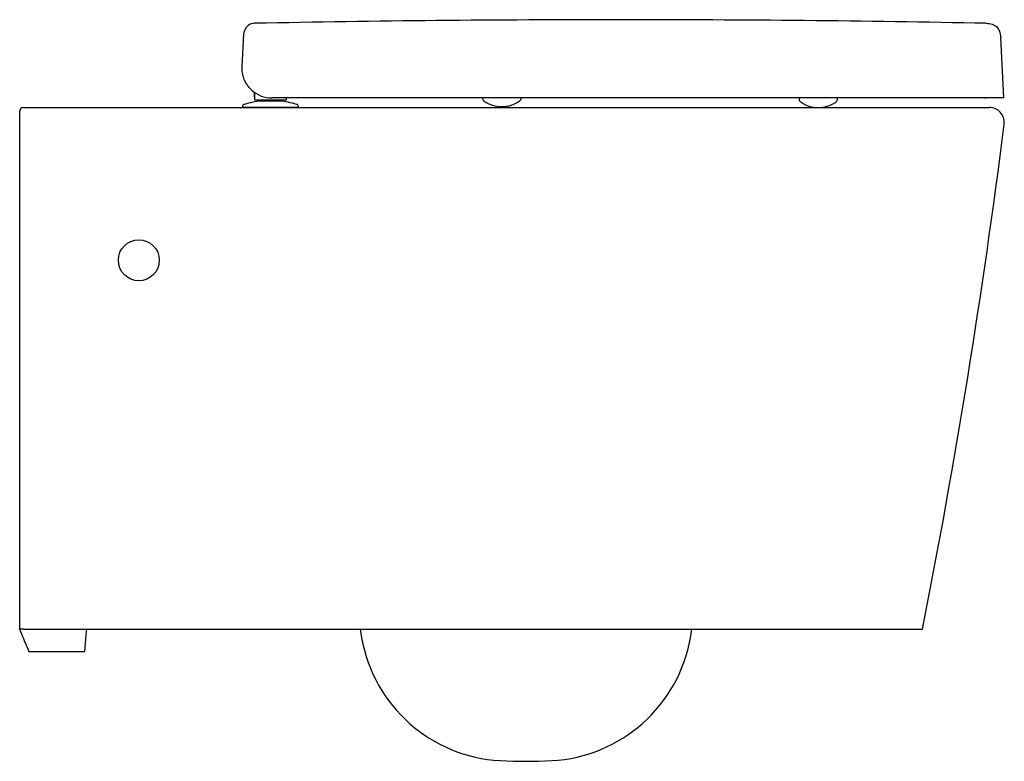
# Model space of a CAD drawing. Header units: millimetres. Extents: x 4844.128 to 4844.657, y 2696.608 to 2697.006.
import ezdxf

# ---------------------------------------------------------------- set-up
doc = ezdxf.new("R2010")
doc.units = ezdxf.units.MM
doc.layers.add('SANINDUSA', color=3, linetype='Continuous')

msp = doc.modelspace()

# ---------------------------------------------------------------- linework, layer by layer
at = {"layer": 'SANINDUSA'}
for p, q in [((4844.254018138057, 2697.004366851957), (4844.254235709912, 2697.004373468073)), ((4844.656571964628, 2696.964279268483), (4844.654867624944, 2696.996800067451)), ((4844.247353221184, 2696.98111664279), (4844.248073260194, 2696.994855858)), ((4844.25377191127, 2696.967448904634), (4844.25377191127, 2696.964644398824)), ((4844.25377191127, 2696.964644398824), (4844.254171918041, 2696.964644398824)), ((4844.254171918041, 2696.963094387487), (4844.254171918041, 2696.967177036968)), ((4844.129869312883, 2696.959143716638), (4844.648800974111, 2696.959143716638)), ((4844.247573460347, 2696.959655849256), (4844.247573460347, 2696.959143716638)), ((4844.277573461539, 2696.959143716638), (4844.247573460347, 2696.959143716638)), ((4844.267471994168, 2696.963094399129), (4844.257691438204, 2696.963094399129)), ((4844.267385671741, 2696.962599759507), (4844.257761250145, 2696.962599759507)), ((4844.267273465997, 2696.962605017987), (4844.257873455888, 2696.962605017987)), ((4844.258673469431, 2696.963094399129), (4844.258673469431, 2696.962605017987)), ((4844.578552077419, 2696.964279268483), (4844.263331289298, 2696.964279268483)), ((4844.266470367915, 2696.962605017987), (4844.266470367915, 2696.963094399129)), ((4844.270971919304, 2696.964279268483), (4844.270971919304, 2696.963094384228)), ((4844.277573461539, 2696.959143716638), (4844.277573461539, 2696.959655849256)), ((4844.54655138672, 2696.964266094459), (4844.546560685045, 2696.963733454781)), ((4844.566271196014, 2696.962060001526), (4844.566450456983, 2696.962187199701)), ((4844.567210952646, 2696.963694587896), (4844.567210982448, 2696.963695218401)), ((4844.567210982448, 2696.963695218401), (4844.567220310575, 2696.964229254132)), ((4844.646870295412, 2696.964229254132), (4844.646342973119, 2696.964229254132)), ((4844.656571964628, 2696.964279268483), (4844.655939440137, 2696.964279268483)), ((4844.129869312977, 2696.679143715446), (4844.612869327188, 2696.679143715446)), ((4844.310728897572, 2696.679143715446), (4844.3115402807, 2696.674542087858)), ((4844.488198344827, 2696.674542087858), (4844.489009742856, 2696.679143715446))]:
    msp.add_line(p, q, dxfattribs=at)
at = {"layer": 'SANINDUSA', "flags": 128}
msp.add_lwpolyline([(4844.162869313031, 2696.66714372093), (4844.162873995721, 2696.667197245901), (4844.162911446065, 2696.667625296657), (4844.162986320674, 2696.668481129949), (4844.163098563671, 2696.669764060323), (4844.163248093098, 2696.67147319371), (4844.163434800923, 2696.673607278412), (4844.163658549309, 2696.676164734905), (4844.163919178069, 2696.679143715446)], dxfattribs=at)
at = {"layer": 'SANINDUSA'}
msp.add_circle((4844.191869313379, 2696.877143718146), 0.01099999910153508, dxfattribs=at)
for centre, radius, start, end in [((4844.254265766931, 2696.998371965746), 0.006000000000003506, 92.36531084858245, 161.6527499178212), ((4844.263331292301, 2696.980279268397), 0.01600000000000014, 228.2423830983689, 270), ((4844.129869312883, 2696.957143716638), 0.00200000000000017, 90, 180), ((4844.248823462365, 2696.959655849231), 0.00125, 105.8935193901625, 180), ((4844.262573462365, 2696.911365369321), 0.05145988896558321, 95.36579378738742, 105.8935193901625), ((4844.257873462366, 2696.961405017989), 0.001199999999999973, 90, 95.36579378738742), ((4844.267273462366, 2696.961405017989), 0.001199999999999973, 84.63420621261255, 90), ((4844.262573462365, 2696.911365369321), 0.05145988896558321, 74.10648060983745, 84.63420621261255), ((4844.276323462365, 2696.959655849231), 0.00125, 0, 74.10648060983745), ((4844.386822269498, 2696.975959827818), 0.01631618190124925, 234.9095677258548, 270.1686811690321), ((4844.55682402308, 2696.975479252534), 0.01633560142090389, 234.8650111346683, 270.162284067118), ((4844.648800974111, 2696.951143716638), 0.007999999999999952, 355.7792630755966, 90), ((4840.688530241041, 2697.453458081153), 4.00000000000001, 348.8382991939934, 352.7712976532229), ((4844.648800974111, 2696.951143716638), 0.007999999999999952, 352.772264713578, 355.7792630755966), ((4844.390324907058, 2696.688433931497), 0.08000000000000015, 189.9999999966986, 266.9604958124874), ((4844.409413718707, 2696.688433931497), 0.08000000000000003, 273.0395041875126, 350.0000000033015), ((4844.399869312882, 2696.86818070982), 0.260000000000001, 266.9604958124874, 273.0395041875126)]:
    msp.add_arc(centre, radius, start, end, dxfattribs=at)
for points, knots in [([(4844.450797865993, 2697.006291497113), (4844.417816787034, 2697.006211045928), (4844.352291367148, 2697.006051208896), (4844.28677543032, 2697.004925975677), (4844.254235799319, 2697.004367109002)], [0, 0, 0, 0, 0.5033325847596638, 1, 1, 1, 1]), ([(4844.647034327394, 2697.004374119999), (4844.614526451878, 2697.004931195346), (4844.549119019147, 2697.006052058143), (4844.483702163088, 2697.006211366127), (4844.450797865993, 2697.006291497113)], [0, 0, 0, 0, 0.4970058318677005, 1, 1, 1, 1]), ([(4844.647034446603, 2697.004379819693), (4844.648151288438, 2697.004292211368), (4844.649753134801, 2697.004166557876), (4844.651631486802, 2697.003301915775), (4844.652753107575, 2697.002452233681), (4844.653639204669, 2697.001359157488), (4844.654565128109, 2696.99951025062), (4844.654743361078, 2696.997913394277), (4844.654867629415, 2696.996800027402)], [0, 0, 0, 0, 0.2707028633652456, 0.3882594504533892, 0.5000007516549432, 0.6117395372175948, 0.7292954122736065, 1, 1, 1, 1]), ([(4844.248073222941, 2696.99485509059), (4844.248081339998, 2696.995009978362), (4844.248104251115, 2696.995447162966), (4844.248135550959, 2696.996044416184), (4844.248156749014, 2696.99644885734), (4844.248164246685, 2696.996591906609)], [0, 0, 0, 0, 0.26177876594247, 0.7388940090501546, 0.9999999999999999, 0.9999999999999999, 0.9999999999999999, 0.9999999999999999]), ([(4844.248164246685, 2696.996591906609), (4844.24816663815, 2696.996637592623), (4844.248172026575, 2696.996740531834), (4844.248177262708, 2696.996840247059), (4844.248178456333, 2696.996863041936), (4844.248179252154, 2696.996878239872)], [0, 0, 0, 0, 0.2100736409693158, 0.4733355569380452, 1, 1, 1, 1]), ([(4844.248179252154, 2696.996878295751), (4844.248182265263, 2696.996935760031), (4844.248197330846, 2696.99722308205), (4844.248216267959, 2696.997584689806), (4844.248230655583, 2696.997858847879), (4844.248235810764, 2696.997957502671), (4844.248236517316, 2696.997971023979)], [0, 0, 0, 0, 0.1304760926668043, 0.6523818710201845, 0.9523565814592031, 1, 1, 1, 1]), ([(4844.248236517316, 2696.997971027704), (4844.248268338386, 2696.998281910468), (4844.248328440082, 2696.998869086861), (4844.2484947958, 2696.999447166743), (4844.248521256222, 2696.999535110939), (4844.24853518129, 2696.999581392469)], [0, 0, 0, 0, 0.3477043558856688, 0.6567227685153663, 0.9999999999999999, 0.9999999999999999, 0.9999999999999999, 0.9999999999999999]), ([(4844.24853518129, 2696.999581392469), (4844.248537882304, 2696.99963293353), (4844.248551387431, 2696.999890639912), (4844.248567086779, 2697.000190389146), (4844.248569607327, 2697.000238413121), (4844.248570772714, 2697.000260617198)], [0, 0, 0, 0, 0.1184851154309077, 0.5924280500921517, 0.9999999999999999, 0.9999999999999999, 0.9999999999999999, 0.9999999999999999]), ([(4844.252675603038, 2696.968343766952), (4844.251958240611, 2696.969059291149), (4844.25069261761, 2696.970321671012), (4844.249382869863, 2696.972355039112), (4844.248325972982, 2696.974528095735), (4844.247572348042, 2696.977053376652), (4844.247313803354, 2696.979346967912), (4844.247331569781, 2696.980699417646), (4844.247352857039, 2696.981109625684), (4844.247353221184, 2696.98111664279)], [0, 0, 0, 0, 0.1906906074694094, 0.3364302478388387, 0.4824211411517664, 0.6946711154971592, 0.9071615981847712, 0.9984118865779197, 1, 1, 1, 1]), ([(4844.257691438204, 2696.963094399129), (4844.257230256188, 2696.963094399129), (4844.256308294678, 2696.963094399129), (4844.255145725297, 2696.963094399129), (4844.25433113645, 2696.963094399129), (4844.254225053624, 2696.963094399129), (4844.254171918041, 2696.963094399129)], [0, 0, 0, 0, 0.2499958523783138, 0.499773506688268, 0.7494426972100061, 1, 1, 1, 1]), ([(4844.270971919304, 2696.963094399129), (4844.270919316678, 2696.963094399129), (4844.270814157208, 2696.963094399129), (4844.270005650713, 2696.963094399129), (4844.268849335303, 2696.963094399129), (4844.267931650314, 2696.963094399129), (4844.267471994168, 2696.963094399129)], [0, 0, 0, 0, 0.2499965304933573, 0.499775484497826, 0.7494442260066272, 0.9999999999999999, 0.9999999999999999, 0.9999999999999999, 0.9999999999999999]), ([(4844.376577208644, 2696.964235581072), (4844.376571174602, 2696.964184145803), (4844.376537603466, 2696.963897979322), (4844.376711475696, 2696.963425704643), (4844.377030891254, 2696.962947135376), (4844.377291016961, 2696.962692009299), (4844.377435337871, 2696.96261315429), (4844.377442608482, 2696.962609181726)], [0, 0, 0, 0, 0.08053593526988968, 0.4480716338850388, 0.7407134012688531, 0.9869376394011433, 0.9999999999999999, 0.9999999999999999, 0.9999999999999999, 0.9999999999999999]), ([(4844.386870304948, 2696.959643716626), (4844.387460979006, 2696.959656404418), (4844.388703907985, 2696.959683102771), (4844.390620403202, 2696.96000690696), (4844.392322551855, 2696.960524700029), (4844.393741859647, 2696.961100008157), (4844.395107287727, 2696.961778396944), (4844.39590033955, 2696.962309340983), (4844.396270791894, 2696.962557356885)], [0, 0, 0, 0, 0.2012391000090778, 0.4234584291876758, 0.5472126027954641, 0.6884630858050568, 0.8544741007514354, 1, 1, 1, 1]), ([(4844.396271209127, 2696.962560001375), (4844.396392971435, 2696.962636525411), (4844.396735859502, 2696.962852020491), (4844.397067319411, 2696.963418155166), (4844.397248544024, 2696.963935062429), (4844.397205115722, 2696.964190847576), (4844.397201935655, 2696.964209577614)], [0, 0, 0, 0, 0.2158899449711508, 0.6079556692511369, 0.9712922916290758, 1, 1, 1, 1]), ([(4844.546560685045, 2696.963733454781), (4844.546574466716, 2696.963517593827), (4844.546601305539, 2696.963097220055), (4844.546903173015, 2696.962583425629), (4844.547187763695, 2696.962262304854), (4844.547376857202, 2696.962147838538), (4844.547422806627, 2696.962120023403)], [0, 0, 0, 0, 0.3354229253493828, 0.6532121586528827, 0.9157311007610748, 1, 1, 1, 1]), ([(4844.556870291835, 2696.959143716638), (4844.557460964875, 2696.959156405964), (4844.558703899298, 2696.959183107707), (4844.56062041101, 2696.959506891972), (4844.562322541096, 2696.960024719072), (4844.563741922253, 2696.960599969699), (4844.565112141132, 2696.961281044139), (4844.565909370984, 2696.961814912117), (4844.566284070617, 2696.96206583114)], [0, 0, 0, 0, 0.2008994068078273, 0.4227462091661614, 0.5462888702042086, 0.6873034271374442, 0.8530319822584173, 1, 1, 1, 1]), ([(4844.566291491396, 2696.962064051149), (4844.566415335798, 2696.962149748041), (4844.566728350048, 2696.962366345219), (4844.567054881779, 2696.962897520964), (4844.56723975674, 2696.96339574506), (4844.567212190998, 2696.963668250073), (4844.567210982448, 2696.963695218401)], [0, 0, 0, 0, 0.228879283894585, 0.57848780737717, 0.9444434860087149, 1, 1, 1, 1]), ([(4844.655939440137, 2696.964279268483), (4844.655805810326, 2696.964279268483), (4844.655538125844, 2696.964279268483), (4844.65390826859, 2696.964279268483), (4844.651408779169, 2696.964279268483), (4844.647945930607, 2696.964279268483), (4844.643620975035, 2696.964279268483), (4844.638481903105, 2696.964279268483), (4844.632569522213, 2696.964279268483), (4844.625987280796, 2696.964279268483), (4844.618813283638, 2696.964279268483), (4844.611120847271, 2696.964279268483), (4844.603026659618, 2696.964279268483), (4844.594820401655, 2696.964279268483), (4844.586629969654, 2696.964279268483), (4844.58124471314, 2696.964279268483), (4844.578552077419, 2696.964279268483)], [0, 0, 0, 0, 0.07215097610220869, 0.1445313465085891, 0.2166813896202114, 0.2888379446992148, 0.3612250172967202, 0.4333809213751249, 0.5054306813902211, 0.5777103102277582, 0.6497602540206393, 0.7217658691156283, 0.7940009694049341, 0.8660073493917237, 0.933003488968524, 1, 1, 1, 1]), ([(4844.127869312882, 2696.95070212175), (4844.127869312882, 2696.951115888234), (4844.127869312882, 2696.951525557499), (4844.127869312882, 2696.952134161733), (4844.127869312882, 2696.952336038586), (4844.127869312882, 2696.952737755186), (4844.127869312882, 2696.952937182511), (4844.127869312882, 2696.953518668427), (4844.127869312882, 2696.953888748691), (4844.127869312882, 2696.954417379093), (4844.127869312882, 2696.954589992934), (4844.127869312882, 2696.954919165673), (4844.127869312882, 2696.95507632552), (4844.127869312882, 2696.955526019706), (4844.127869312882, 2696.955798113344), (4844.127869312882, 2696.956276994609), (4844.127869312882, 2696.956478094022), (4844.127869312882, 2696.956805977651), (4844.127869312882, 2696.956933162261), (4844.127869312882, 2696.957101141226), (4844.127869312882, 2696.957143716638), (4844.127869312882, 2696.957143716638)], [0, 0, 0, 0, 0.1250000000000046, 0.1250000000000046, 0.187500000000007, 0.187500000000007, 0.2500000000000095, 0.2500000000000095, 0.3750000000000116, 0.3750000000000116, 0.4375000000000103, 0.4375000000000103, 0.5000000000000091, 0.5000000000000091, 0.6250000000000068, 0.6250000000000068, 0.7500000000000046, 0.7500000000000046, 0.8750000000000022, 0.8750000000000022, 1, 1, 1, 1]), ([(4844.127869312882, 2696.679143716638), (4844.127869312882, 2696.701669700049), (4844.127869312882, 2696.724222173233), (4844.127869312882, 2696.769375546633), (4844.127869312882, 2696.791976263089), (4844.127869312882, 2696.859842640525), (4844.127869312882, 2696.905168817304), (4844.127869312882, 2696.950554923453)], [0, 0, 0, 0, 0.2499999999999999, 0.2499999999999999, 0.4999999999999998, 0.4999999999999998, 1, 1, 1, 1]), ([(4844.129869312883, 2696.679143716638), (4844.129736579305, 2696.679143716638), (4844.129606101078, 2696.679143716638), (4844.129349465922, 2696.679143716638), (4844.129221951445, 2696.679143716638), (4844.128979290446, 2696.679143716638), (4844.12886426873, 2696.679143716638), (4844.128646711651, 2696.679143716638), (4844.128543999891, 2696.679143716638), (4844.12826808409, 2696.679143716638), (4844.128119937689, 2696.679143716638), (4844.127921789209, 2696.679143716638), (4844.127869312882, 2696.679143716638), (4844.127869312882, 2696.679143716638)], [0, 0, 0, 0, 0.125, 0.125, 0.25, 0.25, 0.375, 0.375, 0.5, 0.5, 0.75, 0.75, 1, 1, 1, 1]), ([(4844.132869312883, 2696.667143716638), (4844.132869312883, 2696.667143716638), (4844.132764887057, 2696.667395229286), (4844.132451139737, 2696.668148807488), (4844.132320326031, 2696.66846284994), (4844.1320063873, 2696.669216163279), (4844.131640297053, 2696.670094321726), (4844.131170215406, 2696.671221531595), (4844.130648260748, 2696.67247318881), (4844.130361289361, 2696.673161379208), (4844.129423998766, 2696.675409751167), (4844.12869703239, 2696.677154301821), (4844.127869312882, 2696.679143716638)], [0, 0, 0, 0, 0.25, 0.25, 0.3749999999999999, 0.3749999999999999, 0.4999999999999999, 0.625, 0.625, 0.7500000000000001, 0.7500000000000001, 1, 1, 1, 1])]:
    msp.add_open_spline(points, degree=3, knots=knots, dxfattribs=at)
msp.add_open_spline([(4844.132869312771, 2696.66714372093), (4844.162869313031, 2696.66714372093)], degree=1, dxfattribs=at)

doc.saveas('drawing.dxf')
